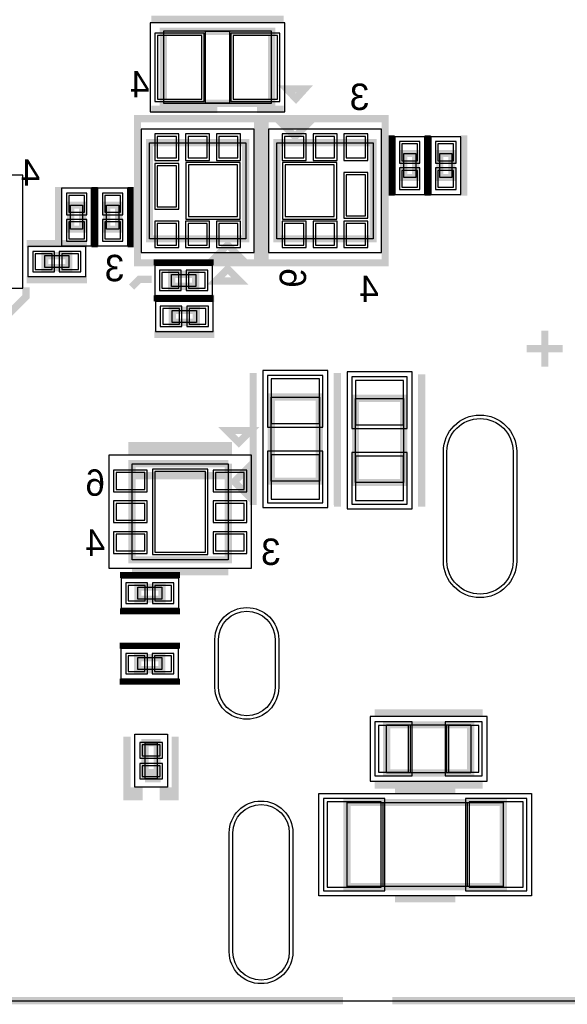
# Model space of a CAD drawing. Extents: x -10 to 137, y -32 to 198.
# Tile 20 of 64: x 39 to 50, y 0 to 21. Entities that reach past the tile are written whole.
import ezdxf

# ---------------------------------------------------------------- set-up
doc = ezdxf.new("R2010")
doc.units = 0
for name, color, linetype in [('BG_OUTLINE', 95, 'CONTINUOUS'), ('PG_ASSEMBLY_BOTTOM', 52, 'CONTINUOUS'), ('PG_DFA_BOUND_BOTTOM', 254, 'CONTINUOUS'), ('PG_PLACE_BOUND_BOTTOM', 73, 'CONTINUOUS'), ('PG_SILKSCREEN_BOTTOM', 2, 'CONTINUOUS'), ('PIN_BOTTOM', 2, 'CONTINUOUS'), ('PIN_PASTEMASK_BOTTOM', 132, 'CONTINUOUS'), ('PIN_SOLDERMASK_BOTTOM', 212, 'CONTINUOUS'), ('VKO_BOTTOM', 173, 'CONTINUOUS')]:
    doc.layers.add(name, color=color, linetype=linetype)

msp = doc.modelspace()

# ---------------------------------------------------------------- linework, layer by layer
at = {"layer": 'BG_OUTLINE'}
msp.add_lwpolyline([(127, 0), (127, 187.96), (0, 187.96), (0, 0)], close=True, dxfattribs=at)
at = {"layer": 'BG_OUTLINE', "const_width": 0.1524}
for points in [[(33.044638, 0), (45.744638, 0)], [(46.787308, 0), (63.297308, 0)]]:
    msp.add_lwpolyline(points, dxfattribs=at)
at = {"layer": 'PG_ASSEMBLY_BOTTOM', "const_width": 0.1524}
for points in [[(41.951148, 20.492974), (44.237148, 20.492974), (44.237148, 18.968974), (41.951148, 18.968974), (41.951148, 20.492974)], [(44.73194, 18.263108), (44.47794, 18.517108), (44.98594, 18.517108), (44.73194, 18.263108)], [(43.69054, 16.104108), (41.65854, 16.104108), (41.65854, 18.136108), (43.69054, 18.136108), (43.69054, 16.104108)], [(44.35094, 18.136108), (46.38294, 18.136108), (46.38294, 16.104108), (44.35094, 16.104108), (44.35094, 18.136108)], [(47.029878, 17.400016), (47.029878, 17.908016), (47.283878, 17.908016), (47.283878, 17.400016), (47.029878, 17.400016)], [(47.791878, 17.400016), (47.791878, 17.908016), (48.045878, 17.908016), (48.045878, 17.400016), (47.791878, 17.400016)], [(40.244522, 16.81734), (40.244522, 16.30934), (39.990522, 16.30934), (39.990522, 16.81734), (40.244522, 16.81734)], [(41.006522, 16.81734), (41.006522, 16.30934), (40.752522, 16.30934), (40.752522, 16.81734), (41.006522, 16.81734)], [(43.30954, 15.977108), (43.56354, 15.723108), (43.05554, 15.723108), (43.30954, 15.977108)], [(39.9542, 15.496032), (39.4462, 15.496032), (39.4462, 15.750032), (39.9542, 15.750032), (39.9542, 15.496032)], [(42.633392, 15.099792), (42.125392, 15.099792), (42.125392, 15.353792), (42.633392, 15.353792), (42.633392, 15.099792)], [(42.64787, 14.337792), (42.13987, 14.337792), (42.13987, 14.591792), (42.64787, 14.591792), (42.64787, 14.337792)], [(50.010314, 13.40231), (50.010314, 14.16431)], [(49.629314, 13.78331), (50.391314, 13.78331)], [(45.246544, 12.76096), (45.246544, 10.98296), (44.230544, 10.98296), (44.230544, 12.76096), (45.246544, 12.76096)], [(47.027592, 12.73175), (47.027592, 10.95375), (46.011592, 10.95375), (46.011592, 12.73175), (47.027592, 12.73175)], [(41.29024, 11.096498), (43.32224, 11.096498), (43.32224, 11.350498)], [(43.32224, 11.350498), (41.29024, 11.350498), (41.29024, 9.318498), (43.32224, 9.318498), (43.32224, 11.096498), (41.29024, 11.096498)], [(43.44924, 10.969498), (43.70324, 11.223498), (43.70324, 10.715498), (43.44924, 10.969498)], [(41.412414, 8.74141), (41.920414, 8.74141), (41.920414, 8.48741), (41.412414, 8.48741), (41.412414, 8.74141)], [(41.409874, 7.2517), (41.917874, 7.2517), (41.917874, 6.9977), (41.409874, 6.9977), (41.409874, 7.2517)], [(48.444912, 4.815078), (46.666912, 4.815078), (46.666912, 5.831078), (48.444912, 5.831078), (48.444912, 4.815078)], [(41.564814, 4.69138), (41.564814, 5.45338), (41.818814, 5.45338), (41.818814, 4.81838), (41.564814, 4.81838)], [(41.564814, 4.81838), (41.818814, 4.81838), (41.818814, 4.69138), (41.564814, 4.69138)], [(49.133506, 2.410714), (45.831506, 2.410714), (45.831506, 4.188714), (49.133506, 4.188714), (49.133506, 2.410714)]]:
    msp.add_lwpolyline(points, dxfattribs=at)
at = {"layer": 'PG_DFA_BOUND_BOTTOM'}
for points in [[(41.671748, 20.670774), (41.671748, 18.791174), (44.516548, 18.791174), (44.516548, 20.670774)], [(43.86834, 15.81658), (43.86834, 18.423636), (41.48074, 18.423636), (41.48074, 15.81658)], [(44.17314, 18.423636), (44.17314, 15.81658), (46.56074, 15.81658), (46.56074, 18.423636)], [(46.839378, 17.043908), (47.474378, 17.043908), (47.474378, 18.264124), (46.839378, 18.264124)], [(47.601378, 17.043908), (48.236378, 17.043908), (48.236378, 18.264124), (47.601378, 18.264124)], [(36.272216, 17.45234), (36.272216, 15.06474), (38.984428, 15.06474), (38.984428, 17.45234)], [(40.435022, 17.173448), (39.800022, 17.173448), (39.800022, 15.953232), (40.435022, 15.953232)], [(41.197022, 17.173448), (40.562022, 17.173448), (40.562022, 15.953232), (41.197022, 15.953232)], [(40.310308, 15.305532), (40.310308, 15.940532), (39.090092, 15.940532), (39.090092, 15.305532)], [(42.9895, 14.909292), (42.9895, 15.544292), (41.769284, 15.544292), (41.769284, 14.909292)], [(43.003978, 14.147292), (43.003978, 14.782292), (41.783762, 14.782292), (41.783762, 14.147292)], [(45.424344, 13.31976), (44.052744, 13.31976), (44.052744, 10.42416), (45.424344, 10.42416)], [(47.205392, 13.29055), (45.833792, 13.29055), (45.833792, 10.39495), (47.205392, 10.39495)], [(43.813476, 9.140698), (43.813476, 11.528298), (40.799004, 11.528298), (40.799004, 9.140698)], [(41.056306, 8.93191), (41.056306, 8.29691), (42.276522, 8.29691), (42.276522, 8.93191)], [(41.053766, 7.4422), (41.053766, 6.8072), (42.273982, 6.8072), (42.273982, 7.4422)], [(48.791114, 4.637278), (48.791114, 6.008878), (46.32071, 6.008878), (46.32071, 4.637278)], [(42.034714, 4.51358), (41.348914, 4.51358), (41.348914, 5.63118), (42.034714, 5.63118)], [(45.233082, 2.220214), (45.233082, 4.379214), (49.73193, 4.379214), (49.73193, 2.220214)]]:
    msp.add_lwpolyline(points, close=True, dxfattribs=at)
at = {"layer": 'PG_PLACE_BOUND_BOTTOM'}
for points in [[(41.951148, 20.492974), (41.951148, 18.968974), (44.237148, 18.968974), (44.237148, 20.492974)], [(43.69054, 18.136108), (43.69054, 16.104108), (41.65854, 16.104108), (41.65854, 18.136108)], [(44.35094, 16.104108), (44.35094, 18.136108), (46.38294, 18.136108), (46.38294, 16.104108)], [(47.029878, 17.400016), (47.029878, 17.908016), (47.283878, 17.908016), (47.283878, 17.400016)], [(47.791878, 17.400016), (47.791878, 17.908016), (48.045878, 17.908016), (48.045878, 17.400016)], [(40.244522, 16.81734), (40.244522, 16.30934), (39.990522, 16.30934), (39.990522, 16.81734)], [(41.006522, 16.81734), (41.006522, 16.30934), (40.752522, 16.30934), (40.752522, 16.81734)], [(39.9542, 15.496032), (39.4462, 15.496032), (39.4462, 15.750032), (39.9542, 15.750032)], [(42.633392, 15.099792), (42.125392, 15.099792), (42.125392, 15.353792), (42.633392, 15.353792)], [(42.64787, 14.337792), (42.13987, 14.337792), (42.13987, 14.591792), (42.64787, 14.591792)], [(45.246544, 12.76096), (45.246544, 10.98296), (44.230544, 10.98296), (44.230544, 12.76096)], [(47.027592, 12.73175), (47.027592, 10.95375), (46.011592, 10.95375), (46.011592, 12.73175)], [(43.32224, 9.318498), (41.29024, 9.318498), (41.29024, 11.350498), (43.32224, 11.350498)], [(41.412414, 8.74141), (41.920414, 8.74141), (41.920414, 8.48741), (41.412414, 8.48741)], [(41.409874, 7.2517), (41.917874, 7.2517), (41.917874, 6.9977), (41.409874, 6.9977)], [(48.444912, 4.815078), (46.666912, 4.815078), (46.666912, 5.831078), (48.444912, 5.831078)], [(41.818814, 4.69138), (41.564814, 4.69138), (41.564814, 5.45338), (41.818814, 5.45338)], [(45.831506, 2.410714), (45.831506, 4.188714), (49.133506, 4.188714), (49.133506, 2.410714)]]:
    msp.add_lwpolyline(points, close=True, dxfattribs=at)
at = {"layer": 'PG_SILKSCREEN_BOTTOM'}
for points, const_width in [([(41.697148, 20.746974), (44.491148, 20.746974)], 0.1524), ([(41.697148, 20.746974), (44.491148, 20.746974)], 0.1524), ([(44.752514, 19.066764), (44.557696, 19.271996), (44.938696, 19.271996), (44.752514, 19.066764)], 0.1524), ([(41.697148, 18.841974), (43.089322, 18.841974)], 0.1524), ([(43.927522, 18.841974), (44.491148, 18.841974)], 0.1524), ([(42.80154, 18.644108), (41.40454, 18.644108), (41.40454, 15.596108), (43.94454, 15.596108), (43.94454, 18.644108), (42.80154, 18.644108)], 0.1524), ([(45.23994, 15.596108), (46.63694, 15.596108), (46.63694, 18.644108), (44.09694, 18.644108), (44.09694, 15.596108), (45.23994, 15.596108)], 0.1524), ([(46.775878, 17.019016), (46.775878, 18.289016)], 0.127), ([(47.537878, 17.019016), (47.537878, 18.289016)], 0.1524), ([(47.537878, 17.019016), (47.537878, 18.289016)], 0.127), ([(48.299878, 17.019016), (48.299878, 18.289016)], 0.1524), ([(39.736522, 17.19834), (39.736522, 15.92834)], 0.1524), ([(40.498522, 17.19834), (40.498522, 15.92834)], 0.1524), ([(40.498522, 17.19834), (40.498522, 15.92834)], 0.127), ([(41.260522, 17.19834), (41.260522, 15.92834)], 0.127), ([(40.3352, 16.004032), (39.0652, 16.004032)], 0.1524), ([(43.014392, 15.607792), (41.744392, 15.607792)], 0.127), ([(43.30954, 15.469108), (43.56354, 15.215108), (43.05554, 15.215108), (43.30954, 15.469108)], 0.1524), ([(40.3352, 15.242032), (39.0652, 15.242032)], 0.1524), ([(41.70426, 15.24889), (41.44518, 15.24889), (41.27881, 15.08252)], 0.1524), ([(39.04615, 15.08252), (39.04615, 14.87805), (38.57752, 14.40942), (38.16731, 14.40942)], 0.1524), ([(43.014392, 14.845792), (41.744392, 14.845792)], 0.127), ([(43.02887, 14.845792), (41.75887, 14.845792)], 0.1524), ([(43.02887, 14.083792), (41.75887, 14.083792)], 0.1524), ([(50.010314, 13.40231), (50.010314, 14.16431)], 0.1524), ([(49.629314, 13.78331), (50.391314, 13.78331)], 0.1524), ([(43.849544, 13.26896), (43.849544, 10.47496)], 0.1524), ([(45.627544, 13.26896), (45.627544, 10.47496)], 0.1524), ([(45.630592, 13.23975), (45.630592, 10.44575)], 0.1524), ([(47.408592, 13.23975), (47.408592, 10.44575)], 0.1524), ([(43.542712, 11.798046), (43.288712, 12.052046), (43.796712, 12.052046), (43.542712, 11.798046)], 0.1524), ([(43.32224, 11.604498), (41.29024, 11.604498), (41.29024, 11.731498), (43.32224, 11.731498), (43.32224, 11.604498)], 0.1524), ([(41.031414, 8.99541), (42.301414, 8.99541)], 0.127), ([(43.32224, 9.064498), (41.29024, 9.064498)], 0.1524), ([(41.031414, 8.23341), (42.301414, 8.23341)], 0.127), ([(41.028874, 7.5057), (42.298874, 7.5057)], 0.127), ([(41.028874, 6.7437), (42.298874, 6.7437)], 0.127), ([(48.698912, 6.085078), (46.412912, 6.085078)], 0.1524), ([(41.183814, 4.43738), (41.437814, 4.43738), (41.437814, 4.31038), (41.183814, 4.31038), (41.183814, 5.58038)], 0.1524), ([(42.199814, 4.43738), (41.945814, 4.43738), (41.945814, 4.31038), (42.199814, 4.31038), (42.199814, 5.58038)], 0.1524), ([(48.698912, 4.561078), (46.412912, 4.561078)], 0.1524), ([(48.117506, 4.442714), (46.847506, 4.442714)], 0.1524), ([(48.117506, 2.156714), (46.847506, 2.156714)], 0.1524)]:
    msp.add_lwpolyline(points, dxfattribs=dict(at, const_width=const_width))
at = {"layer": 'PIN_BOTTOM'}
for points in [[(41.824148, 20.404074), (41.824148, 19.057874), (42.763948, 19.057874), (42.763948, 20.404074)], [(43.424348, 20.404074), (43.424348, 19.057874), (44.364148, 19.057874), (44.364148, 20.404074)], [(42.227754, 17.814036), (42.227754, 18.271236), (41.821354, 18.271236), (41.821354, 17.814036)], [(42.87774, 17.814036), (42.87774, 18.271236), (42.47134, 18.271236), (42.47134, 17.814036)], [(43.527726, 17.814036), (43.527726, 18.271236), (43.121326, 18.271236), (43.121326, 17.814036)], [(44.513754, 18.271236), (44.513754, 17.814036), (44.920154, 17.814036), (44.920154, 18.271236)], [(45.16374, 18.271236), (45.16374, 17.814036), (45.57014, 17.814036), (45.57014, 18.271236)], [(45.813726, 18.271236), (45.813726, 17.814036), (46.220126, 17.814036), (46.220126, 18.271236)], [(46.991778, 17.756124), (47.321978, 17.756124), (47.321978, 18.111724), (46.991778, 18.111724)], [(47.753778, 17.756124), (48.083978, 17.756124), (48.083978, 18.111724), (47.753778, 18.111724)], [(42.227754, 16.78432), (42.227754, 17.64792), (41.821354, 17.64792), (41.821354, 16.78432)], [(43.52036, 16.574008), (43.52036, 17.666208), (42.47896, 17.666208), (42.47896, 16.574008)], [(44.52112, 17.666208), (44.52112, 16.574008), (45.56252, 16.574008), (45.56252, 17.666208)], [(46.991778, 17.196308), (47.321978, 17.196308), (47.321978, 17.551908), (46.991778, 17.551908)], [(47.753778, 17.196308), (48.083978, 17.196308), (48.083978, 17.551908), (47.753778, 17.551908)], [(45.813726, 17.455896), (45.813726, 16.592296), (46.220126, 16.592296), (46.220126, 17.455896)], [(40.282622, 17.021048), (39.952422, 17.021048), (39.952422, 16.665448), (40.282622, 16.665448)], [(41.044622, 17.021048), (40.714422, 17.021048), (40.714422, 16.665448), (41.044622, 16.665448)], [(40.282622, 16.461232), (39.952422, 16.461232), (39.952422, 16.105632), (40.282622, 16.105632)], [(41.044622, 16.461232), (40.714422, 16.461232), (40.714422, 16.105632), (41.044622, 16.105632)], [(42.227754, 15.96898), (42.227754, 16.42618), (41.821354, 16.42618), (41.821354, 15.96898)], [(42.87774, 15.96898), (42.87774, 16.42618), (42.47134, 16.42618), (42.47134, 15.96898)], [(43.527726, 15.96898), (43.527726, 16.42618), (43.121326, 16.42618), (43.121326, 15.96898)], [(44.513754, 16.42618), (44.513754, 15.96898), (44.920154, 15.96898), (44.920154, 16.42618)], [(45.16374, 16.42618), (45.16374, 15.96898), (45.57014, 15.96898), (45.57014, 16.42618)], [(45.813726, 16.42618), (45.813726, 15.96898), (46.220126, 15.96898), (46.220126, 16.42618)], [(39.598092, 15.457932), (39.598092, 15.788132), (39.242492, 15.788132), (39.242492, 15.457932)], [(40.157908, 15.457932), (40.157908, 15.788132), (39.802308, 15.788132), (39.802308, 15.457932)], [(42.277284, 15.061692), (42.277284, 15.391892), (41.921684, 15.391892), (41.921684, 15.061692)], [(42.8371, 15.061692), (42.8371, 15.391892), (42.4815, 15.391892), (42.4815, 15.061692)], [(42.291762, 14.299692), (42.291762, 14.629892), (41.936162, 14.629892), (41.936162, 14.299692)], [(42.851578, 14.299692), (42.851578, 14.629892), (42.495978, 14.629892), (42.495978, 14.299692)], [(45.246544, 13.14196), (44.230544, 13.14196), (44.230544, 12.20216), (45.246544, 12.20216)], [(47.027592, 13.11275), (46.011592, 13.11275), (46.011592, 12.17295), (47.027592, 12.17295)], [(45.246544, 11.54176), (44.230544, 11.54176), (44.230544, 10.60196), (45.246544, 10.60196)], [(47.027592, 11.51255), (46.011592, 11.51255), (46.011592, 10.57275), (47.027592, 10.57275)], [(41.561004, 10.806684), (41.561004, 11.162284), (40.951404, 11.162284), (40.951404, 10.806684)], [(42.83964, 9.483598), (42.83964, 11.185398), (41.77284, 11.185398), (41.77284, 9.483598)], [(43.661076, 10.806684), (43.661076, 11.162284), (43.051476, 11.162284), (43.051476, 10.806684)], [(41.561004, 10.156698), (41.561004, 10.512298), (40.951404, 10.512298), (40.951404, 10.156698)], [(43.661076, 10.156698), (43.661076, 10.512298), (43.051476, 10.512298), (43.051476, 10.156698)], [(41.561004, 9.506712), (41.561004, 9.862312), (40.951404, 9.862312), (40.951404, 9.506712)], [(43.661076, 9.506712), (43.661076, 9.862312), (43.051476, 9.862312), (43.051476, 9.506712)], [(41.208706, 8.77951), (41.208706, 8.44931), (41.564306, 8.44931), (41.564306, 8.77951)], [(41.768522, 8.77951), (41.768522, 8.44931), (42.124122, 8.44931), (42.124122, 8.77951)], [(41.206166, 7.2898), (41.206166, 6.9596), (41.561766, 6.9596), (41.561766, 7.2898)], [(41.765982, 7.2898), (41.765982, 6.9596), (42.121582, 6.9596), (42.121582, 7.2898)], [(47.13351, 4.827778), (47.13351, 5.818378), (46.49851, 5.818378), (46.49851, 4.827778)], [(48.613314, 4.827778), (48.613314, 5.818378), (47.978314, 5.818378), (47.978314, 4.827778)], [(41.501314, 5.178044), (41.882314, 5.178044), (41.882314, 5.406644), (41.501314, 5.406644)], [(41.501314, 4.738116), (41.882314, 4.738116), (41.882314, 4.966716), (41.501314, 4.966716)], [(46.553882, 2.398014), (46.553882, 4.201414), (45.410882, 4.201414), (45.410882, 2.398014)], [(49.55413, 2.398014), (49.55413, 4.201414), (48.41113, 4.201414), (48.41113, 2.398014)]]:
    msp.add_lwpolyline(points, close=True, dxfattribs=at)
for points in [[(49.34077, 11.605768), (49.34077, 9.294368, -1), (47.94377, 9.294368), (47.94377, 11.605768, -1)], [(44.31157, 7.63778), (44.31157, 6.62178, -1), (43.11777, 6.62178), (43.11777, 7.63778, -1)], [(44.611544, 3.547872), (44.611544, 1.033272, -1), (43.417744, 1.033272), (43.417744, 3.547872, -1)]]:
    msp.add_lwpolyline(points, format="xyb", close=True, dxfattribs=at)
at = {"layer": 'PIN_PASTEMASK_BOTTOM'}
for points in [[(41.824148, 20.404074), (41.824148, 19.057874), (42.763948, 19.057874), (42.763948, 20.404074)], [(43.424348, 20.404074), (43.424348, 19.057874), (44.364148, 19.057874), (44.364148, 20.404074)], [(42.227754, 17.814036), (42.227754, 18.271236), (41.821354, 18.271236), (41.821354, 17.814036)], [(42.87774, 17.814036), (42.87774, 18.271236), (42.47134, 18.271236), (42.47134, 17.814036)], [(43.527726, 17.814036), (43.527726, 18.271236), (43.121326, 18.271236), (43.121326, 17.814036)], [(44.513754, 18.271236), (44.513754, 17.814036), (44.920154, 17.814036), (44.920154, 18.271236)], [(45.16374, 18.271236), (45.16374, 17.814036), (45.57014, 17.814036), (45.57014, 18.271236)], [(45.813726, 18.271236), (45.813726, 17.814036), (46.220126, 17.814036), (46.220126, 18.271236)], [(46.991778, 17.756124), (47.321978, 17.756124), (47.321978, 18.111724), (46.991778, 18.111724)], [(47.753778, 17.756124), (48.083978, 17.756124), (48.083978, 18.111724), (47.753778, 18.111724)], [(42.227754, 16.78432), (42.227754, 17.64792), (41.821354, 17.64792), (41.821354, 16.78432)], [(43.52036, 16.574008), (43.52036, 17.666208), (42.47896, 17.666208), (42.47896, 16.574008)], [(44.52112, 17.666208), (44.52112, 16.574008), (45.56252, 16.574008), (45.56252, 17.666208)], [(46.991778, 17.196308), (47.321978, 17.196308), (47.321978, 17.551908), (46.991778, 17.551908)], [(47.753778, 17.196308), (48.083978, 17.196308), (48.083978, 17.551908), (47.753778, 17.551908)], [(45.813726, 17.455896), (45.813726, 16.592296), (46.220126, 16.592296), (46.220126, 17.455896)], [(40.282622, 17.021048), (39.952422, 17.021048), (39.952422, 16.665448), (40.282622, 16.665448)], [(41.044622, 17.021048), (40.714422, 17.021048), (40.714422, 16.665448), (41.044622, 16.665448)], [(40.282622, 16.461232), (39.952422, 16.461232), (39.952422, 16.105632), (40.282622, 16.105632)], [(41.044622, 16.461232), (40.714422, 16.461232), (40.714422, 16.105632), (41.044622, 16.105632)], [(42.227754, 15.96898), (42.227754, 16.42618), (41.821354, 16.42618), (41.821354, 15.96898)], [(42.87774, 15.96898), (42.87774, 16.42618), (42.47134, 16.42618), (42.47134, 15.96898)], [(43.527726, 15.96898), (43.527726, 16.42618), (43.121326, 16.42618), (43.121326, 15.96898)], [(44.513754, 16.42618), (44.513754, 15.96898), (44.920154, 15.96898), (44.920154, 16.42618)], [(45.16374, 16.42618), (45.16374, 15.96898), (45.57014, 15.96898), (45.57014, 16.42618)], [(45.813726, 16.42618), (45.813726, 15.96898), (46.220126, 15.96898), (46.220126, 16.42618)], [(39.598092, 15.457932), (39.598092, 15.788132), (39.242492, 15.788132), (39.242492, 15.457932)], [(40.157908, 15.457932), (40.157908, 15.788132), (39.802308, 15.788132), (39.802308, 15.457932)], [(42.277284, 15.061692), (42.277284, 15.391892), (41.921684, 15.391892), (41.921684, 15.061692)], [(42.8371, 15.061692), (42.8371, 15.391892), (42.4815, 15.391892), (42.4815, 15.061692)], [(42.291762, 14.299692), (42.291762, 14.629892), (41.936162, 14.629892), (41.936162, 14.299692)], [(42.851578, 14.299692), (42.851578, 14.629892), (42.495978, 14.629892), (42.495978, 14.299692)], [(45.246544, 13.14196), (44.230544, 13.14196), (44.230544, 12.20216), (45.246544, 12.20216)], [(47.027592, 13.11275), (46.011592, 13.11275), (46.011592, 12.17295), (47.027592, 12.17295)], [(45.246544, 11.54176), (44.230544, 11.54176), (44.230544, 10.60196), (45.246544, 10.60196)], [(47.027592, 11.51255), (46.011592, 11.51255), (46.011592, 10.57275), (47.027592, 10.57275)], [(41.561004, 10.806684), (41.561004, 11.162284), (40.951404, 11.162284), (40.951404, 10.806684)], [(42.83964, 9.483598), (42.83964, 11.185398), (41.77284, 11.185398), (41.77284, 9.483598)], [(43.661076, 10.806684), (43.661076, 11.162284), (43.051476, 11.162284), (43.051476, 10.806684)], [(41.561004, 10.156698), (41.561004, 10.512298), (40.951404, 10.512298), (40.951404, 10.156698)], [(43.661076, 10.156698), (43.661076, 10.512298), (43.051476, 10.512298), (43.051476, 10.156698)], [(41.561004, 9.506712), (41.561004, 9.862312), (40.951404, 9.862312), (40.951404, 9.506712)], [(43.661076, 9.506712), (43.661076, 9.862312), (43.051476, 9.862312), (43.051476, 9.506712)], [(41.208706, 8.77951), (41.208706, 8.44931), (41.564306, 8.44931), (41.564306, 8.77951)], [(41.768522, 8.77951), (41.768522, 8.44931), (42.124122, 8.44931), (42.124122, 8.77951)], [(41.206166, 7.2898), (41.206166, 6.9596), (41.561766, 6.9596), (41.561766, 7.2898)], [(41.765982, 7.2898), (41.765982, 6.9596), (42.121582, 6.9596), (42.121582, 7.2898)], [(47.13351, 4.827778), (47.13351, 5.818378), (46.49851, 5.818378), (46.49851, 4.827778)], [(48.613314, 4.827778), (48.613314, 5.818378), (47.978314, 5.818378), (47.978314, 4.827778)], [(41.501314, 5.178044), (41.882314, 5.178044), (41.882314, 5.406644), (41.501314, 5.406644)], [(41.501314, 4.738116), (41.882314, 4.738116), (41.882314, 4.966716), (41.501314, 4.966716)], [(46.553882, 2.398014), (46.553882, 4.201414), (45.410882, 4.201414), (45.410882, 2.398014)], [(49.55413, 2.398014), (49.55413, 4.201414), (48.41113, 4.201414), (48.41113, 2.398014)]]:
    msp.add_lwpolyline(points, close=True, dxfattribs=at)
at = {"layer": 'PIN_SOLDERMASK_BOTTOM'}
for points in [[(41.773348, 20.454874), (41.773348, 19.007074), (42.814748, 19.007074), (42.814748, 20.454874)], [(43.373548, 20.454874), (43.373548, 19.007074), (44.414948, 19.007074), (44.414948, 20.454874)], [(42.278554, 17.763236), (42.278554, 18.322036), (41.770554, 18.322036), (41.770554, 17.763236)], [(42.92854, 17.763236), (42.92854, 18.322036), (42.42054, 18.322036), (42.42054, 17.763236)], [(43.578526, 17.763236), (43.578526, 18.322036), (43.070526, 18.322036), (43.070526, 17.763236)], [(44.462954, 18.322036), (44.462954, 17.763236), (44.970954, 17.763236), (44.970954, 18.322036)], [(45.11294, 18.322036), (45.11294, 17.763236), (45.62094, 17.763236), (45.62094, 18.322036)], [(45.762926, 18.322036), (45.762926, 17.763236), (46.270926, 17.763236), (46.270926, 18.322036)], [(46.940978, 17.705324), (47.372778, 17.705324), (47.372778, 18.162524), (46.940978, 18.162524)], [(47.702978, 17.705324), (48.134778, 17.705324), (48.134778, 18.162524), (47.702978, 18.162524)], [(42.278554, 16.73352), (42.278554, 17.69872), (41.770554, 17.69872), (41.770554, 16.73352)], [(43.57116, 16.523208), (43.57116, 17.717008), (42.42816, 17.717008), (42.42816, 16.523208)], [(44.47032, 17.717008), (44.47032, 16.523208), (45.61332, 16.523208), (45.61332, 17.717008)], [(45.762926, 17.506696), (45.762926, 16.541496), (46.270926, 16.541496), (46.270926, 17.506696)], [(46.940978, 17.145508), (47.372778, 17.145508), (47.372778, 17.602708), (46.940978, 17.602708)], [(47.702978, 17.145508), (48.134778, 17.145508), (48.134778, 17.602708), (47.702978, 17.602708)], [(40.333422, 17.071848), (39.901622, 17.071848), (39.901622, 16.614648), (40.333422, 16.614648)], [(41.095422, 17.071848), (40.663622, 17.071848), (40.663622, 16.614648), (41.095422, 16.614648)], [(40.333422, 16.512032), (39.901622, 16.512032), (39.901622, 16.054832), (40.333422, 16.054832)], [(41.095422, 16.512032), (40.663622, 16.512032), (40.663622, 16.054832), (41.095422, 16.054832)], [(42.278554, 15.91818), (42.278554, 16.47698), (41.770554, 16.47698), (41.770554, 15.91818)], [(42.92854, 15.91818), (42.92854, 16.47698), (42.42054, 16.47698), (42.42054, 15.91818)], [(43.578526, 15.91818), (43.578526, 16.47698), (43.070526, 16.47698), (43.070526, 15.91818)], [(44.462954, 16.47698), (44.462954, 15.91818), (44.970954, 15.91818), (44.970954, 16.47698)], [(45.11294, 16.47698), (45.11294, 15.91818), (45.62094, 15.91818), (45.62094, 16.47698)], [(45.762926, 16.47698), (45.762926, 15.91818), (46.270926, 15.91818), (46.270926, 16.47698)], [(39.648892, 15.407132), (39.648892, 15.838932), (39.191692, 15.838932), (39.191692, 15.407132)], [(40.208708, 15.407132), (40.208708, 15.838932), (39.751508, 15.838932), (39.751508, 15.407132)], [(42.328084, 15.010892), (42.328084, 15.442692), (41.870884, 15.442692), (41.870884, 15.010892)], [(42.8879, 15.010892), (42.8879, 15.442692), (42.4307, 15.442692), (42.4307, 15.010892)], [(42.342562, 14.248892), (42.342562, 14.680692), (41.885362, 14.680692), (41.885362, 14.248892)], [(42.902378, 14.248892), (42.902378, 14.680692), (42.445178, 14.680692), (42.445178, 14.248892)], [(45.322744, 13.21816), (44.154344, 13.21816), (44.154344, 12.12596), (45.322744, 12.12596)], [(47.103792, 13.18895), (45.935392, 13.18895), (45.935392, 12.09675), (47.103792, 12.09675)], [(45.322744, 11.61796), (44.154344, 11.61796), (44.154344, 10.52576), (45.322744, 10.52576)], [(47.103792, 11.58875), (45.935392, 11.58875), (45.935392, 10.49655), (47.103792, 10.49655)], [(41.611804, 10.755884), (41.611804, 11.213084), (40.900604, 11.213084), (40.900604, 10.755884)], [(42.89044, 9.432798), (42.89044, 11.236198), (41.72204, 11.236198), (41.72204, 9.432798)], [(43.711876, 10.755884), (43.711876, 11.213084), (43.000676, 11.213084), (43.000676, 10.755884)], [(41.611804, 10.105898), (41.611804, 10.563098), (40.900604, 10.563098), (40.900604, 10.105898)], [(43.711876, 10.105898), (43.711876, 10.563098), (43.000676, 10.563098), (43.000676, 10.105898)], [(41.611804, 9.455912), (41.611804, 9.913112), (40.900604, 9.913112), (40.900604, 9.455912)], [(43.711876, 9.455912), (43.711876, 9.913112), (43.000676, 9.913112), (43.000676, 9.455912)], [(41.157906, 8.83031), (41.157906, 8.39851), (41.615106, 8.39851), (41.615106, 8.83031)], [(41.717722, 8.83031), (41.717722, 8.39851), (42.174922, 8.39851), (42.174922, 8.83031)], [(41.155366, 7.3406), (41.155366, 6.9088), (41.612566, 6.9088), (41.612566, 7.3406)], [(41.715182, 7.3406), (41.715182, 6.9088), (42.172382, 6.9088), (42.172382, 7.3406)], [(47.20971, 4.751578), (47.20971, 5.894578), (46.42231, 5.894578), (46.42231, 4.751578)], [(48.689514, 4.751578), (48.689514, 5.894578), (47.902114, 5.894578), (47.902114, 4.751578)], [(41.450514, 5.127244), (41.933114, 5.127244), (41.933114, 5.457444), (41.450514, 5.457444)], [(41.450514, 4.687316), (41.933114, 4.687316), (41.933114, 5.017516), (41.450514, 5.017516)], [(46.630082, 2.321814), (46.630082, 4.277614), (45.334682, 4.277614), (45.334682, 2.321814)], [(49.63033, 2.321814), (49.63033, 4.277614), (48.33493, 4.277614), (48.33493, 2.321814)]]:
    msp.add_lwpolyline(points, close=True, dxfattribs=at)
for points in [[(49.41697, 11.605768), (49.41697, 9.294368, -1), (47.86757, 9.294368), (47.86757, 11.605768, -1)], [(44.38777, 7.63778), (44.38777, 6.62178, -1), (43.04157, 6.62178), (43.04157, 7.63778, -1)], [(44.687744, 3.547872), (44.687744, 1.033272, -1), (43.341544, 1.033272), (43.341544, 3.547872, -1)]]:
    msp.add_lwpolyline(points, format="xyb", close=True, dxfattribs=at)
at = {"layer": 'VKO_BOTTOM'}
for points in [[(42.840148, 18.968974), (42.840148, 20.492974), (43.348148, 20.492974), (43.348148, 18.968974)], [(44.230544, 12.12596), (45.246544, 12.12596), (45.246544, 11.61796), (44.230544, 11.61796)], [(46.011592, 12.09675), (47.027592, 12.09675), (47.027592, 11.58875), (46.011592, 11.58875)], [(47.936912, 5.831078), (47.936912, 4.815078), (47.174912, 4.815078), (47.174912, 5.831078)], [(46.593506, 2.410714), (46.593506, 4.188714), (48.371506, 4.188714), (48.371506, 2.410714)]]:
    msp.add_lwpolyline(points, close=True, dxfattribs=at)

# ---------------------------------------------------------------- texts
at = {"layer": 'PG_SILKSCREEN_BOTTOM', "text_generation_flag": 2}
for s, p in [('4', (41.660572, 19.092418)), ('3', (46.303946, 18.828004)), ('4', (39.346886, 17.225264)), ('3', (41.126918, 15.207996)), ('4', (46.50359, 14.770608)), ('6', (40.71874, 10.67308)), ('4', (40.71874, 9.40308)), ('3', (44.430188, 9.210802))]:
    msp.add_text(s, height=0.5588, dxfattribs=at).set_placement(p)
msp.add_text('6', height=0.5588, rotation=270, dxfattribs=at).set_placement((44.407328, 15.069312))

doc.saveas('drawing.dxf')
